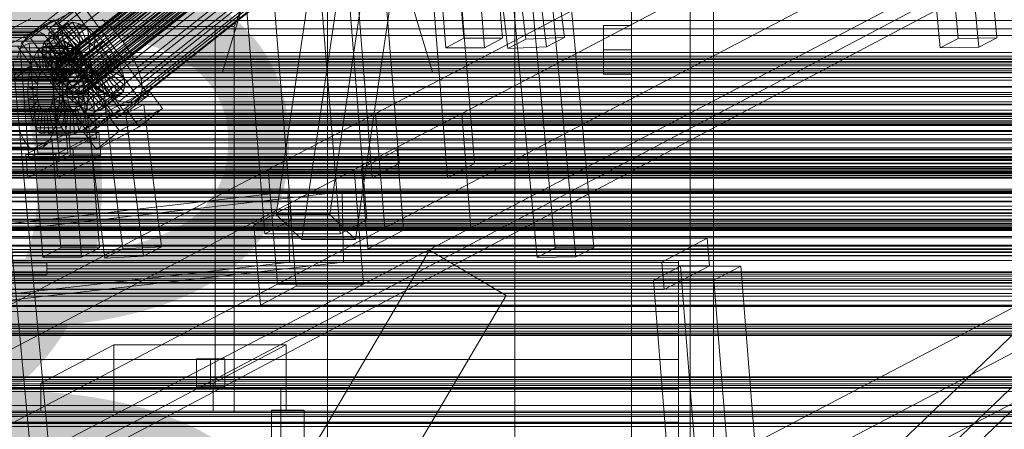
# Model space of a CAD drawing. Header units: millimetres. Extents: x -4738 to 65662, y -68080 to 6847.
# Tile 170 of 256: x -912 to -491, y -33972 to -33797. Entities that reach past the tile are written whole.
import ezdxf

# ---------------------------------------------------------------- set-up
doc = ezdxf.new("R2010")
doc.units = ezdxf.units.MM
for name, color, linetype, lineweight in [('COTAS_O', 1, 'Continuous', 0), ('frontal_briquetadora', 7, 'Continuous', 0), ('frontal_C01', 7, 'Continuous', 0), ('frontal_C03', 7, 'Continuous', 0), ('frontal_C10', 7, 'Continuous', 0), ('frontal_dosificador', 7, 'Continuous', 0), ('frontal_mezcladora', 7, 'Continuous', 0), ('frontal_secador', 7, 'Continuous', 0)]:
    doc.layers.add(name, color=color, linetype=linetype, lineweight=lineweight)
doc.dimstyles.new('R19_100', dxfattribs={"dimtxt": 250, "dimasz": 150, "dimexe": 150, "dimexo": 80, "dimgap": 100, "dimtad": 1, "dimtih": 1, "dimtoh": 1, "dimdsep": 46, "dimcen": 0.09, "dimadec": 0, "dimazin": 0, "dimtfac": 1, "dimtdec": 4, "dimtofl": 0, "dimtmove": 0, "dimatfit": 3, "dimfxl": 1, "dimtolj": 1, "dimtzin": 0, "dimarcsym": 0})

# ---------------------------------------------------------------- blocks, each defined once
blk = doc.blocks.new('DIM_R30_48')
at = {"layer": 'COTAS_O'}
for p, q in [((-1725, -33700), (-1575, -33655)), ((1725, -33700), (1575, -33655)), ((-1725, -34400), (-1725, -33700)), ((-1725, -33700), (1725, -33700)), ((-1725, -33700), (-1575, -33745)), ((1725, -33700), (1575, -33745)), ((1725, -34400), (1725, -33700))]:
    blk.add_line(p, q, dxfattribs=at)
blk.add_text('3450 O', height=250, dxfattribs=at).set_placement((0, -33600))
blk = doc.blocks.new('DIM_R30_51')
at = {"layer": 'COTAS_O'}
for p, q in [((-650, -33700), (50, -33700)), ((50, -33700), (5, -33850)), ((50, -34900), (50, -33700)), ((50, -33700), (95, -33850)), ((50, -34900), (5, -34750)), ((50, -34900), (95, -34750)), ((-650, -34900), (50, -34900))]:
    blk.add_line(p, q, dxfattribs=at)
blk.add_text('1200 O', height=250, rotation=90, dxfattribs=at).set_placement((-50, -34300))
blk = doc.blocks.new('DIM_R30_52')
at = {"layer": 'COTAS_O'}
for p, q in [((-650, -34200), (-500, -34155)), ((650, -34200), (500, -34155)), ((-650, -34900), (-650, -34200)), ((-650, -34200), (650, -34200)), ((-650, -34200), (-500, -34245)), ((650, -34200), (500, -34245)), ((650, -34900), (650, -34200))]:
    blk.add_line(p, q, dxfattribs=at)
blk.add_text('1300 O', height=250, dxfattribs=at).set_placement((0, -34100))
blk = doc.blocks.new('DIM_R30_53')
at = {"layer": 'COTAS_O'}
for p, q in [((-1480, -33670), (-780, -33670)), ((-780, -33670), (-825, -33820)), ((-780, -36000), (-780, -33670)), ((-780, -33670), (-735, -33820)), ((-780, -36000), (-825, -35850)), ((-780, -36000), (-735, -35850)), ((-1480, -36000), (-780, -36000))]:
    blk.add_line(p, q, dxfattribs=at)
blk.add_text('2330 O', height=250, rotation=90, dxfattribs=at).set_placement((-880, -34835))
blk = doc.blocks.new('DIM_R30_55')
at = {"layer": 'COTAS_O'}
for p, q in [((-1400, -33000), (-700, -33000)), ((-700, -33000), (-745, -33150)), ((-700, -36000), (-700, -33000)), ((-700, -33000), (-655, -33150)), ((-700, -36000), (-745, -35850)), ((-700, -36000), (-655, -35850)), ((-1400, -36000), (-700, -36000))]:
    blk.add_line(p, q, dxfattribs=at)
blk.add_text('3000 O', height=250, rotation=90, dxfattribs=at).set_placement((-800, -34500))

msp = doc.modelspace()

# ---------------------------------------------------------------- linework, layer by layer
at = {"layer": 'frontal_briquetadora'}
for p, q in [((-630, -33900), (-1405, -33900)), ((-630, -33900.878), (-1405, -33900.878)), ((-1260, -33901), (-900, -33901)), ((-900, -33901), (-900, -33903.508)), ((-900, -33906.194), (-900, -33901)), ((-900, -33903.508), (-900, -33906.194)), ((-630, -33903.508), (-900, -33903.508)), ((-630, -33900.878), (-630, -33900)), ((-630, -33903.508), (-630, -33900.878)), ((-630, -33907.878), (-630, -33903.508)), ((-630, -33907.878), (-1405, -33907.878)), ((-1260, -33906.194), (-900, -33906.194)), ((-630, -33913.97), (-630, -33907.878)), ((-630, -33913.97), (-1405, -33913.97)), ((-630, -33921.759), (-630, -33913.97)), ((-630, -33921.759), (-1405, -33921.759)), ((-630, -33931.209), (-630, -33921.759)), ((-630, -33931.209), (-1405, -33931.209)), ((-630, -33942.282), (-630, -33931.209)), ((-630, -33942.282), (-1405, -33942.282)), ((-630, -33954.93), (-630, -33942.282)), ((-630, -33954.93), (-1405, -33954.93)), ((-630, -33969.097), (-630, -33954.93)), ((-630, -33969.097), (-1405, -33969.097)), ((-630, -33984.725), (-630, -33969.097))]:
    msp.add_line(p, q, dxfattribs=at)
at = {"layer": 'frontal_C01'}
for p, q in [((980, -33857.304), (-980, -33857.304)), ((980, -33862.304), (-980, -33862.304)), ((-996.358, -34335.638), (-736.358, -33895.638)), ((-736.358, -33895.638), (-703.642, -33914.97)), ((980, -33912.304), (-980, -33912.304)), ((-963.642, -34354.97), (-703.642, -33914.97)), ((980, -33917.304), (-980, -33917.304))]:
    msp.add_line(p, q, dxfattribs=at)
at = {"layer": 'frontal_C03'}
for p, q in [((1250, -33797.363), (-1250, -33797.363)), ((1250, -33814.949), (-1250, -33814.949)), ((1250, -33815.265), (-1250, -33815.265)), ((1250, -33816.059), (-1250, -33816.059)), ((-1250, -33816.823), (1250, -33816.823)), ((1250, -33817.946), (-1250, -33817.946)), ((1250, -33818.71), (-1250, -33818.71)), ((1250, -33819.504), (-1250, -33819.504)), ((1250, -33819.821), (-1250, -33819.821)), ((1250, -33825.584), (-1250, -33825.584)), ((1250, -33825.878), (-1250, -33825.878)), ((1250, -33829.043), (-1250, -33829.043)), ((1250, -33829.881), (-1250, -33829.881)), ((1250, -33835.73), (-1250, -33835.73)), ((1496, -33840.377), (-1496, -33840.377)), ((1496, -33840.495), (-1496, -33840.495)), ((1250, -33836.983), (-1250, -33836.983)), ((1250, -33837.406), (-1250, -33837.406)), ((1250, -33837.723), (-1250, -33837.723)), ((1250, -33838.517), (-1250, -33838.517)), ((-1250, -33839.281), (1250, -33839.281)), ((1250, -33840.404), (-1250, -33840.404)), ((1496, -33841.761), (-1496, -33841.761)), ((1496, -33842.096), (-1496, -33842.096)), ((1496, -33844.435), (-1496, -33844.435)), ((1496, -33844.937), (-1496, -33844.937)), ((1250, -33841.168), (-1250, -33841.168)), ((1250, -33841.962), (-1250, -33841.962)), ((1250, -33842.279), (-1250, -33842.279)), ((-1250, -33844.625), (1250, -33844.625)), ((-1496, -33847.994), (1496, -33847.994)), ((1496, -33848.585), (-1496, -33848.585)), ((1250, -33846.104), (-1250, -33846.104)), ((1496, -33851.894), (-1496, -33851.894)), ((1496, -33852.485), (-1496, -33852.485)), ((1496, -33855.542), (-1496, -33855.542)), ((1496, -33856.043), (-1496, -33856.043)), ((1250, -33854.375), (-1250, -33854.375)), ((1250, -33855.854), (-1250, -33855.854)), ((1250, -33856.542), (-1250, -33856.542)), ((1250, -33856.918), (-1250, -33856.918)), ((1496, -33858.383), (-1496, -33858.383)), ((1496, -33858.718), (-1496, -33858.718)), ((1496, -33859.984), (-1496, -33859.984)), ((1496, -33860.101), (-1496, -33860.101)), ((1250, -33859.864), (-1250, -33859.864)), ((1250, -33860.181), (-1250, -33860.181)), ((1250, -33860.974), (-1250, -33860.974)), ((-1250, -33861.739), (1250, -33861.739)), ((1250, -33862.042), (-1250, -33862.042)), ((1250, -33862.862), (-1250, -33862.862)), ((1250, -33863.495), (-1250, -33863.495)), ((1250, -33863.626), (-1250, -33863.626)), ((1250, -33864.42), (-1250, -33864.42)), ((1250, -33864.736), (-1250, -33864.736)), ((1250, -33864.749), (-1250, -33864.749)), ((1250, -33869.528), (-1250, -33869.528)), ((1250, -33870.598), (-1250, -33870.598)), ((1250, -33871.133), (-1250, -33871.133)), ((1250, -33871.435), (-1250, -33871.435)), ((1496, -33878.238), (-1496, -33878.238)), ((1496, -33878.356), (-1496, -33878.356)), ((1250, -33874.601), (-1250, -33874.601)), ((1250, -33874.895), (-1250, -33874.895)), ((1496, -33879.622), (-1496, -33879.622)), ((1496, -33879.957), (-1496, -33879.957)), ((1496, -33882.297), (-1496, -33882.297)), ((1496, -33882.798), (-1496, -33882.798)), ((-1250, -33880.914), (1250, -33880.914)), ((1250, -33882.322), (-1250, -33882.322)), ((1250, -33882.638), (-1250, -33882.638)), ((1250, -33882.807), (-1250, -33882.807)), ((-1496, -33885.855), (1496, -33885.855)), ((1496, -33886.446), (-1496, -33886.446)), ((1250, -33883.432), (-1250, -33883.432)), ((-1250, -33884.196), (1250, -33884.196)), ((1250, -33885.319), (-1250, -33885.319)), ((1250, -33886.083), (-1250, -33886.083)), ((1250, -33886.877), (-1250, -33886.877)), ((1496, -33889.755), (-1496, -33889.755)), ((1496, -33890.346), (-1496, -33890.346)), ((1250, -33887.194), (-1250, -33887.194)), ((1496, -33893.403), (-1496, -33893.403)), ((1496, -33893.905), (-1496, -33893.905)), ((1250, -33893.394), (-1250, -33893.394)), ((1250, -33895.287), (-1250, -33895.287)), ((1496, -33896.244), (-1496, -33896.244)), ((1496, -33896.579), (-1496, -33896.579)), ((1496, -33897.845), (-1496, -33897.845)), ((1496, -33897.963), (-1496, -33897.963)), ((1250, -33904.779), (-1250, -33904.779)), ((1250, -33905.068), (-1250, -33905.068)), ((1250, -33905.096), (-1250, -33905.096)), ((1250, -33905.89), (-1250, -33905.89)), ((-1250, -33906.654), (1250, -33906.654)), ((1250, -33906.673), (-1250, -33906.673)), ((1250, -33907.777), (-1250, -33907.777)), ((1250, -33908.541), (-1250, -33908.541)), ((1250, -33909.335), (-1250, -33909.335)), ((1250, -33909.652), (-1250, -33909.652)), ((1250, -33914.159), (-1250, -33914.159)), ((1250, -33915.232), (-1250, -33915.232)), ((1250, -33919.283), (-1250, -33919.283)), ((1250, -33919.66), (-1250, -33919.66)), ((1250, -33927.237), (-1250, -33927.237)), ((1250, -33927.553), (-1250, -33927.553)), ((1250, -33928.347), (-1250, -33928.347)), ((-1250, -33929.112), (1250, -33929.112)), ((1250, -33930.234), (-1250, -33930.234)), ((1250, -33930.999), (-1250, -33930.999)), ((1250, -33931.793), (-1250, -33931.793)), ((1250, -33932.109), (-1250, -33932.109)), ((1250, -33949.694), (-1250, -33949.694)), ((1250, -33950.011), (-1250, -33950.011)), ((1250, -33950.805), (-1250, -33950.805)), ((-1250, -33951.569), (1250, -33951.569)), ((1250, -33952.692), (-1250, -33952.692)), ((1250, -33953.456), (-1250, -33953.456)), ((1250, -33954.25), (-1250, -33954.25)), ((1250, -33954.567), (-1250, -33954.567))]:
    msp.add_line(p, q, dxfattribs=at)
at = {"layer": 'frontal_C10'}
for p, q in [((-528.937, -33606.616), (-510.424, -33805.117)), ((-493.877, -33804.867), (-512.39, -33606.367)), ((-518.08, -33809.127), (-536.593, -33610.626)), ((-501.533, -33808.877), (-520.046, -33610.376)), ((-710.094, -33667.856), (-895.257, -33814.566)), ((-709.023, -33667.635), (-894.186, -33814.345)), ((-707.662, -33667.921), (-892.824, -33814.631)), ((-711.098, -33669.725), (-896.261, -33816.436)), ((-710.962, -33671.247), (-896.125, -33817.957)), ((-710.802, -33668.569), (-895.964, -33815.279)), ((-706.103, -33668.695), (-891.265, -33815.405)), ((-704.452, -33669.904), (-889.615, -33816.614)), ((-702.823, -33671.465), (-887.986, -33818.176)), ((-770.96, -33670.154), (-802.015, -33880.354)), ((-779.002, -33880.354), (-747.948, -33670.154)), ((-710.404, -33673.029), (-895.567, -33819.739)), ((-735.03, -33674.384), (-894.653, -33800.859)), ((-709.462, -33674.951), (-894.624, -33821.661)), ((-886.489, -33819.983), (-701.326, -33673.273)), ((-700.064, -33675.203), (-885.226, -33821.914)), ((-712.059, -33675.002), (-871.682, -33801.476)), ((-764.338, -33672.452), (-749.454, -33858.594)), ((-717.237, -33858.594), (-732.121, -33672.452)), ((-708.199, -33676.881), (-893.362, -33823.592)), ((-733.455, -33679.415), (-893.078, -33805.889)), ((-706.702, -33678.689), (-891.865, -33825.4)), ((-705.073, -33680.251), (-890.235, -33826.961)), ((-699.121, -33677.125), (-884.283, -33823.836)), ((-698.563, -33678.908), (-883.725, -33825.618)), ((-698.427, -33680.429), (-883.59, -33827.14)), ((-867.457, -33806.578), (-707.834, -33680.103)), ((-791.05, -33890.964), (-759.996, -33680.764)), ((-760.939, -33864.609), (-775.823, -33678.466)), ((-768.037, -33890.964), (-736.983, -33680.764)), ((-728.721, -33864.609), (-743.605, -33678.466)), ((-730.795, -33684.839), (-890.417, -33811.313)), ((-703.423, -33681.459), (-888.585, -33828.17)), ((-701.864, -33682.233), (-887.026, -33828.944)), ((-700.502, -33682.52), (-885.665, -33829.23)), ((-699.431, -33682.299), (-884.594, -33829.009)), ((-698.724, -33681.586), (-883.886, -33828.296)), ((-704.27, -33685.551), (-863.893, -33812.026)), ((-727.231, -33690.287), (-886.854, -33816.762)), ((-701.61, -33690.976), (-861.233, -33817.45)), ((-723.006, -33695.389), (-882.629, -33821.863)), ((-700.035, -33696.006), (-859.658, -33822.48)), ((-810.276, -33696.509), (-795.392, -33882.652)), ((-763.175, -33882.652), (-778.059, -33696.509)), ((-701.259, -33696.149), (-682.746, -33894.65)), ((-666.198, -33894.4), (-684.712, -33695.899)), ((-718.408, -33699.795), (-878.031, -33826.27)), ((-699.653, -33700.299), (-859.276, -33826.774)), ((-690.402, -33898.66), (-708.915, -33700.159)), ((-673.855, -33898.41), (-692.368, -33699.909)), ((-713.751, -33703.207), (-873.374, -33829.682)), ((-709.351, -33705.392), (-868.974, -33831.866)), ((-702.486, -33705.576), (-862.109, -33832.051)), ((-700.489, -33703.564), (-860.111, -33830.038)), ((-806.877, -33888.666), (-821.761, -33702.523)), ((-774.659, -33888.666), (-789.543, -33702.523)), ((-705.509, -33706.2), (-865.132, -33832.674)), ((-734.05, -33712.988), (-906.372, -33802.521)), ((-554.65, -33729.854), (-759.456, -33837.109)), ((-722.636, -33837.109), (-517.83, -33729.854)), ((-821.24, -33735.068), (-906.372, -33802.521)), ((-678.727, -33804.629), (-686.232, -33743.801)), ((-4449.639, -35862.156), (-440.917, -33746.29)), ((-702.718, -33744.615), (-695.213, -33805.442)), ((-686.383, -33808.639), (-693.888, -33747.811)), ((-440.523, -33751.187), (-4449.244, -35867.053)), ((-702.869, -33809.453), (-710.374, -33748.625)), ((-725.51, -33758.401), (-721.781, -33805.035)), ((-705.213, -33805.035), (-708.941, -33758.401)), ((-729.438, -33809.044), (-733.167, -33762.411)), ((-712.869, -33809.044), (-716.598, -33762.411)), ((-755.539, -33886.094), (-550.733, -33778.839)), ((-718.72, -33886.094), (-513.913, -33778.839)), ((-898.641, -33800.565), (-888.708, -33792.696)), ((-884.89, -33790.691), (-894.822, -33798.56)), ((-888.708, -33792.696), (-860.274, -33831.211)), ((-856.456, -33829.206), (-884.89, -33790.691)), ((-1136.601, -33916.019), (-906.839, -33796.641)), ((-897.108, -33797.106), (-907.041, -33804.976)), ((-900.927, -33799.111), (-897.108, -33797.106)), ((-891.248, -33798.673), (-899.762, -33805.418)), ((-894.822, -33798.56), (-898.641, -33800.565)), ((-888.987, -33798.206), (-897.5, -33804.951)), ((-868.674, -33835.621), (-897.108, -33797.106)), ((-895.035, -33796.565), (-894.653, -33800.859)), ((-894.822, -33798.56), (-866.388, -33837.075)), ((-892.742, -33800.178), (-891.248, -33798.673)), ((-891.248, -33798.673), (-888.987, -33798.206)), ((-885.325, -33806.697), (-891.248, -33798.673)), ((-884.253, -33806.476), (-888.987, -33798.206)), ((-888.987, -33798.206), (-886.113, -33798.811)), ((-871.682, -33801.476), (-876.28, -33797.069)), ((-445.338, -33800.968), (-1227.761, -33800.968)), ((-906.372, -33802.521), (-1145.702, -33802.521)), ((-903.788, -33802.051), (-1143.117, -33802.051)), ((-906.372, -33802.521), (-1136.135, -33921.899)), ((-906.372, -33802.521), (-1026.037, -33802.521)), ((-910.859, -33806.98), (-900.927, -33799.111)), ((-908.821, -33804.687), (-906.372, -33802.521)), ((-906.372, -33802.521), (-903.788, -33802.051)), ((-903.788, -33802.051), (-901.244, -33803.309)), ((-893.368, -33802.62), (-901.881, -33809.365)), ((-892.742, -33800.178), (-901.256, -33806.923)), ((-900.927, -33799.111), (-872.492, -33837.626)), ((-895.384, -33800.663), (-899.212, -33802.667)), ((-899.212, -33802.667), (-886.325, -33802.667)), ((-895.452, -33849.693), (-899.212, -33802.667)), ((-870.206, -33839.08), (-898.641, -33800.565)), ((-882.497, -33800.663), (-895.384, -33800.663)), ((-895.384, -33800.663), (-891.623, -33847.688)), ((-894.653, -33800.859), (-893.078, -33805.889)), ((-886.113, -33798.811), (-894.626, -33805.556)), ((-893.368, -33802.62), (-892.742, -33800.178)), ((-886.328, -33808.566), (-893.368, -33802.62)), ((-893.082, -33805.831), (-893.368, -33802.62)), ((-886.032, -33807.41), (-892.742, -33800.178)), ((-882.822, -33800.444), (-891.335, -33807.19)), ((-886.325, -33802.667), (-882.497, -33800.663)), ((-886.325, -33802.667), (-882.565, -33849.693)), ((-882.892, -33806.762), (-886.113, -33798.811)), ((-886.113, -33798.811), (-882.822, -33800.444)), ((-881.333, -33807.536), (-882.822, -33800.444)), ((-882.822, -33800.444), (-879.338, -33802.997)), ((-878.736, -33847.688), (-882.497, -33800.663)), ((-867.457, -33806.578), (-871.682, -33801.476)), ((-908.821, -33804.687), (-1148.15, -33804.687)), ((-901.244, -33803.309), (-1140.573, -33803.309)), ((-898.914, -33806.209), (-1138.243, -33806.209)), ((-907.634, -33807.078), (-911.462, -33809.083)), ((-910.967, -33808.401), (-908.821, -33804.687)), ((-907.041, -33804.976), (-910.859, -33806.98)), ((-882.424, -33845.495), (-910.859, -33806.98)), ((-894.747, -33807.078), (-907.634, -33807.078)), ((-907.634, -33807.078), (-903.874, -33854.103)), ((-907.041, -33804.976), (-878.606, -33843.491)), ((-901.256, -33806.923), (-901.881, -33809.365)), ((-893.082, -33805.831), (-901.595, -33812.577)), ((-899.762, -33805.418), (-901.256, -33806.923)), ((-901.256, -33806.923), (-894.546, -33814.155)), ((-901.244, -33803.309), (-898.914, -33806.209)), ((-897.5, -33804.951), (-899.762, -33805.418)), ((-899.762, -33805.418), (-893.838, -33813.442)), ((-898.914, -33806.209), (-896.957, -33810.554)), ((-898.575, -33809.083), (-894.747, -33807.078)), ((-894.626, -33805.556), (-897.5, -33804.951)), ((-897.5, -33804.951), (-892.767, -33813.221)), ((-890.987, -33854.103), (-894.747, -33807.078)), ((-891.335, -33807.19), (-894.626, -33805.556)), ((-894.626, -33805.556), (-891.405, -33813.507)), ((-893.838, -33813.442), (-885.325, -33806.697)), ((-886.193, -33810.088), (-893.082, -33805.831)), ((-891.903, -33809.594), (-893.082, -33805.831)), ((-893.078, -33805.889), (-890.417, -33811.313)), ((-892.767, -33813.221), (-884.253, -33806.476)), ((-891.405, -33813.507), (-882.892, -33806.762)), ((-879.338, -33802.997), (-887.851, -33809.742)), ((-885.325, -33806.697), (-886.032, -33807.41)), ((-884.253, -33806.476), (-885.325, -33806.697)), ((-875.899, -33806.293), (-884.412, -33813.038)), ((-882.892, -33806.762), (-884.253, -33806.476)), ((-881.333, -33807.536), (-882.892, -33806.762)), ((-879.683, -33808.745), (-879.338, -33802.997)), ((-879.338, -33802.997), (-875.899, -33806.293)), ((-878.054, -33810.306), (-875.899, -33806.293)), ((-875.899, -33806.293), (-872.739, -33810.109)), ((-863.893, -33812.026), (-867.457, -33806.578)), ((-729.438, -33809.044), (-721.781, -33805.035)), ((-721.781, -33805.035), (-705.213, -33805.035)), ((-705.213, -33805.035), (-712.869, -33809.044)), ((-702.869, -33809.453), (-695.213, -33805.442)), ((-695.213, -33805.442), (-678.727, -33804.629)), ((-678.727, -33804.629), (-686.383, -33808.639)), ((-518.08, -33809.127), (-510.424, -33805.117)), ((-510.424, -33805.117), (-493.877, -33804.867)), ((-493.877, -33804.867), (-501.533, -33808.877)), ((-1247.208, -33811.152), (-464.785, -33811.152)), ((-910.967, -33808.401), (-1150.297, -33808.401)), ((-896.957, -33810.554), (-1136.286, -33810.554)), ((-912.665, -33813.411), (-910.967, -33808.401)), ((-906.522, -33816.684), (-912.446, -33808.66)), ((-911.462, -33809.083), (-898.575, -33809.083)), ((-907.702, -33856.108), (-911.462, -33809.083)), ((-904.021, -33810.412), (-905.626, -33813.19)), ((-902.189, -33808.791), (-904.021, -33810.412)), ((-904.021, -33810.412), (-902.273, -33819.356)), ((-892.975, -33810.412), (-904.021, -33810.412)), ((-900.256, -33808.44), (-902.189, -33808.791)), ((-902.189, -33808.791), (-901.406, -33818.588)), ((-891.143, -33808.791), (-902.189, -33808.791)), ((-901.881, -33809.365), (-894.842, -33815.311)), ((-901.881, -33809.365), (-901.595, -33812.577)), ((-900.256, -33808.44), (-900.49, -33818.422)), ((-891.903, -33809.594), (-900.417, -33816.339)), ((-898.353, -33809.381), (-900.256, -33808.44)), ((-889.21, -33808.44), (-900.256, -33808.44)), ((-898.353, -33809.381), (-899.588, -33818.868)), ((-898.575, -33809.083), (-894.815, -33856.108)), ((-896.61, -33811.55), (-898.353, -33809.381)), ((-887.307, -33809.381), (-898.353, -33809.381)), ((-896.957, -33810.554), (-895.505, -33816.047)), ((-894.842, -33815.311), (-886.328, -33808.566)), ((-894.706, -33816.833), (-886.193, -33810.088)), ((-894.58, -33813.19), (-892.975, -33810.412)), ((-894.546, -33814.155), (-886.032, -33807.41)), ((-892.975, -33810.412), (-891.143, -33808.791)), ((-891.227, -33819.356), (-892.975, -33810.412)), ((-885.635, -33811.87), (-891.903, -33809.594)), ((-889.914, -33813.652), (-891.903, -33809.594)), ((-887.851, -33809.742), (-891.335, -33807.19)), ((-891.335, -33807.19), (-889.846, -33814.281)), ((-891.143, -33808.791), (-889.21, -33808.44)), ((-890.36, -33818.588), (-891.143, -33808.791)), ((-890.417, -33811.313), (-886.854, -33816.762)), ((-889.846, -33814.281), (-881.333, -33807.536)), ((-889.444, -33818.422), (-889.21, -33808.44)), ((-889.21, -33808.44), (-887.307, -33809.381)), ((-888.542, -33818.868), (-887.307, -33809.381)), ((-888.196, -33815.49), (-879.683, -33808.745)), ((-887.851, -33809.742), (-888.196, -33815.49)), ((-884.412, -33813.038), (-887.851, -33809.742)), ((-887.307, -33809.381), (-885.564, -33811.55)), ((-886.567, -33817.052), (-878.054, -33810.306)), ((-886.032, -33807.41), (-886.328, -33808.566)), ((-886.328, -33808.566), (-886.193, -33810.088)), ((-886.193, -33810.088), (-885.635, -33811.87)), ((-879.683, -33808.745), (-881.333, -33807.536)), ((-881.252, -33816.854), (-872.739, -33810.109)), ((-878.054, -33810.306), (-879.683, -33808.745)), ((-876.557, -33812.114), (-878.054, -33810.306)), ((-872.739, -33810.109), (-876.557, -33812.114)), ((-872.739, -33810.109), (-870.073, -33814.185)), ((-712.869, -33809.044), (-729.438, -33809.044)), ((-686.383, -33808.639), (-702.869, -33809.453)), ((-501.533, -33808.877), (-518.08, -33809.127)), ((-1226.821, -33812.724), (-444.398, -33812.724)), ((-895.961, -34013.778), (-914.474, -33815.277)), ((-905.626, -33813.19), (-906.896, -33816.937)), ((-905.626, -33813.19), (-903.034, -33820.672)), ((-894.58, -33813.19), (-905.626, -33813.19)), ((-901.595, -33812.577), (-894.706, -33816.833)), ((-901.595, -33812.577), (-900.417, -33816.339)), ((-896.61, -33811.55), (-898.763, -33819.895)), ((-889.914, -33813.652), (-898.427, -33820.397)), ((-895.146, -33814.8), (-898.069, -33821.435)), ((-895.146, -33814.8), (-896.61, -33811.55)), ((-885.564, -33811.55), (-896.61, -33811.55)), ((-895.964, -33815.279), (-896.261, -33816.436)), ((-895.257, -33814.566), (-895.964, -33815.279)), ((-895.85, -33816.937), (-894.58, -33813.19)), ((-894.186, -33814.345), (-895.257, -33814.566)), ((-894.06, -33818.909), (-895.146, -33814.8)), ((-884.1, -33814.8), (-895.146, -33814.8)), ((-894.842, -33815.311), (-894.546, -33814.155)), ((-894.706, -33816.833), (-894.842, -33815.311)), ((-891.988, -33820.672), (-894.58, -33813.19)), ((-894.546, -33814.155), (-893.838, -33813.442)), ((-892.824, -33814.631), (-894.186, -33814.345)), ((-894.148, -33818.615), (-885.635, -33811.87)), ((-893.838, -33813.442), (-892.767, -33813.221)), ((-893.205, -33820.537), (-884.692, -33813.792)), ((-891.265, -33815.405), (-892.824, -33814.631)), ((-892.767, -33813.221), (-891.405, -33813.507)), ((-891.405, -33813.507), (-889.846, -33814.281)), ((-889.615, -33816.614), (-891.265, -33815.405)), ((-884.692, -33813.792), (-889.914, -33813.652)), ((-887.248, -33817.727), (-889.914, -33813.652)), ((-889.846, -33814.281), (-888.196, -33815.49)), ((-888.196, -33815.49), (-886.567, -33817.052)), ((-887.717, -33819.895), (-885.564, -33811.55)), ((-887.023, -33821.435), (-884.1, -33814.8)), ((-884.412, -33813.038), (-886.567, -33817.052)), ((-885.635, -33811.87), (-884.692, -33813.792)), ((-885.564, -33811.55), (-884.1, -33814.8)), ((-876.557, -33812.114), (-885.07, -33818.859)), ((-884.692, -33813.792), (-883.429, -33815.722)), ((-881.252, -33816.854), (-884.412, -33813.038)), ((-884.1, -33814.8), (-883.014, -33818.909)), ((-883.807, -33820.79), (-875.294, -33814.044)), ((-870.073, -33814.185), (-878.586, -33820.93)), ((-875.294, -33814.044), (-876.557, -33812.114)), ((-874.351, -33815.966), (-875.294, -33814.044)), ((-875.294, -33814.044), (-870.073, -33814.185)), ((-870.073, -33814.185), (-868.083, -33818.242)), ((-861.233, -33817.45), (-863.893, -33812.026)), ((-889.386, -33819.356), (-1161.853, -33819.356)), ((-888.519, -33818.588), (-1160.986, -33818.588)), ((-887.603, -33818.422), (-1160.07, -33818.422)), ((-886.701, -33818.868), (-1159.169, -33818.868)), ((-895.505, -33816.047), (-1134.835, -33816.047)), ((-906.522, -33816.684), (-924.85, -33826.307)), ((-903.617, -34017.787), (-922.13, -33819.287)), ((-916.454, -33824.554), (-906.522, -33816.684)), ((-906.896, -33816.937), (-907.744, -33821.397)), ((-906.896, -33816.937), (-903.635, -33822.447)), ((-895.85, -33816.937), (-906.896, -33816.937)), ((-903.034, -33820.672), (-902.273, -33819.356)), ((-902.273, -33819.356), (-901.406, -33818.588)), ((-902.273, -33819.356), (-891.227, -33819.356)), ((-901.406, -33818.588), (-900.49, -33818.422)), ((-901.406, -33818.588), (-890.36, -33818.588)), ((-900.49, -33818.422), (-899.588, -33818.868)), ((-900.49, -33818.422), (-889.444, -33818.422)), ((-900.417, -33816.339), (-894.148, -33818.615)), ((-900.417, -33816.339), (-898.427, -33820.397)), ((-899.588, -33818.868), (-898.763, -33819.895)), ((-899.588, -33818.868), (-888.542, -33818.868)), ((-894.06, -33818.909), (-897.555, -33823.381)), ((-896.698, -33821.397), (-895.85, -33816.937)), ((-896.261, -33816.436), (-896.125, -33817.957)), ((-896.125, -33817.957), (-895.567, -33819.739)), ((-892.589, -33822.447), (-895.85, -33816.937)), ((-887.248, -33817.727), (-895.761, -33824.472)), ((-895.567, -33819.739), (-894.624, -33821.661)), ((-895.505, -33816.047), (-894.659, -33822.314)), ((-894.148, -33818.615), (-894.706, -33816.833)), ((-893.205, -33820.537), (-894.148, -33818.615)), ((-893.427, -33823.597), (-894.06, -33818.909)), ((-883.014, -33818.909), (-894.06, -33818.909)), ((-891.227, -33819.356), (-891.988, -33820.672)), ((-891.943, -33822.468), (-883.429, -33815.722)), ((-890.36, -33818.588), (-891.227, -33819.356)), ((-890.446, -33824.275), (-881.933, -33817.53)), ((-889.444, -33818.422), (-890.36, -33818.588)), ((-890.147, -33820.672), (-889.386, -33819.356)), ((-887.986, -33818.176), (-889.615, -33816.614)), ((-888.542, -33818.868), (-889.444, -33818.422)), ((-889.386, -33819.356), (-888.519, -33818.588)), ((-888.817, -33825.837), (-880.303, -33819.091)), ((-887.717, -33819.895), (-888.542, -33818.868)), ((-888.519, -33818.588), (-887.603, -33818.422)), ((-886.489, -33819.983), (-887.986, -33818.176)), ((-887.603, -33818.422), (-886.701, -33818.868)), ((-883.429, -33815.722), (-887.248, -33817.727)), ((-884.087, -33821.543), (-887.248, -33817.727)), ((-886.854, -33816.762), (-882.629, -33821.863)), ((-886.701, -33818.868), (-885.876, -33819.895)), ((-886.567, -33817.052), (-885.07, -33818.859)), ((-886.509, -33823.381), (-883.014, -33818.909)), ((-885.07, -33818.859), (-881.252, -33816.854)), ((-885.07, -33818.859), (-883.807, -33820.79)), ((-881.933, -33817.53), (-884.087, -33821.543)), ((-883.429, -33815.722), (-881.933, -33817.53)), ((-883.014, -33818.909), (-882.381, -33823.597)), ((-882.865, -33822.712), (-874.351, -33815.966)), ((-882.307, -33824.494), (-873.793, -33817.749)), ((-882.171, -33826.015), (-873.658, -33819.27)), ((-881.933, -33817.53), (-880.303, -33819.091)), ((-878.586, -33820.93), (-881.252, -33816.854)), ((-880.303, -33819.091), (-880.648, -33824.84)), ((-880.303, -33819.091), (-878.653, -33820.3)), ((-868.083, -33818.242), (-876.596, -33824.987)), ((-873.793, -33817.749), (-874.351, -33815.966)), ((-874.351, -33815.966), (-868.083, -33818.242)), ((-873.954, -33820.427), (-873.658, -33819.27)), ((-873.658, -33819.27), (-873.793, -33817.749)), ((-873.793, -33817.749), (-866.905, -33822.005)), ((-873.658, -33819.27), (-866.618, -33825.217)), ((-868.083, -33818.242), (-866.905, -33822.005)), ((-859.658, -33822.48), (-861.233, -33817.45)), ((-463.845, -33822.908), (-1246.268, -33822.908)), ((-890.748, -33822.447), (-1163.215, -33822.447)), ((-890.147, -33820.672), (-1162.614, -33820.672)), ((-885.876, -33819.895), (-1158.343, -33819.895)), ((-885.182, -33821.435), (-1157.649, -33821.435)), ((-884.668, -33823.381), (-1157.135, -33823.381)), ((-1133.988, -33822.314), (-894.659, -33822.314)), ((-907.744, -33821.397), (-908.111, -33826.267)), ((-907.744, -33821.397), (-904.037, -33824.56)), ((-896.698, -33821.397), (-907.744, -33821.397)), ((-904.037, -33824.56), (-903.635, -33822.447)), ((-903.635, -33822.447), (-903.034, -33820.672)), ((-903.635, -33822.447), (-892.589, -33822.447)), ((-903.034, -33820.672), (-891.988, -33820.672)), ((-898.763, -33819.895), (-898.069, -33821.435)), ((-898.763, -33819.895), (-887.717, -33819.895)), ((-898.427, -33820.397), (-893.205, -33820.537)), ((-898.427, -33820.397), (-895.761, -33824.472)), ((-898.069, -33821.435), (-897.555, -33823.381)), ((-898.069, -33821.435), (-887.023, -33821.435)), ((-897.555, -33823.381), (-897.255, -33825.601)), ((-897.555, -33823.381), (-886.509, -33823.381)), ((-897.255, -33825.601), (-893.427, -33823.597)), ((-897.065, -33826.267), (-896.698, -33821.397)), ((-892.991, -33824.56), (-896.698, -33821.397)), ((-895.761, -33824.472), (-891.943, -33822.468)), ((-894.659, -33822.314), (-894.475, -33828.928)), ((-894.624, -33821.661), (-893.362, -33823.592)), ((-893.427, -33823.597), (-882.381, -33823.597)), ((-893.29, -33828.544), (-893.427, -33823.597)), ((-893.362, -33823.592), (-891.865, -33825.4)), ((-891.943, -33822.468), (-893.205, -33820.537)), ((-892.589, -33822.447), (-892.991, -33824.56)), ((-884.087, -33821.543), (-892.601, -33828.289)), ((-891.988, -33820.672), (-892.589, -33822.447)), ((-890.446, -33824.275), (-891.943, -33822.468)), ((-891.15, -33824.56), (-890.748, -33822.447)), ((-890.748, -33822.447), (-890.147, -33820.672)), ((-887.023, -33821.435), (-887.717, -33819.895)), ((-887.166, -33827.046), (-878.653, -33820.3)), ((-886.509, -33823.381), (-887.023, -33821.435)), ((-886.209, -33825.601), (-886.509, -33823.381)), ((-885.226, -33821.914), (-886.489, -33819.983)), ((-882.381, -33823.597), (-886.209, -33825.601)), ((-885.876, -33819.895), (-885.182, -33821.435)), ((-885.607, -33827.82), (-877.094, -33821.074)), ((-884.283, -33823.836), (-885.226, -33821.914)), ((-885.182, -33821.435), (-884.668, -33823.381)), ((-884.668, -33823.381), (-884.368, -33825.601)), ((-883.725, -33825.618), (-884.283, -33823.836)), ((-884.246, -33828.106), (-875.733, -33821.361)), ((-880.648, -33824.84), (-884.087, -33821.543)), ((-878.586, -33820.93), (-883.807, -33820.79)), ((-883.807, -33820.79), (-882.865, -33822.712)), ((-883.175, -33827.885), (-874.662, -33821.14)), ((-876.596, -33824.987), (-882.865, -33822.712)), ((-882.865, -33822.712), (-882.307, -33824.494)), ((-882.629, -33821.863), (-878.031, -33826.27)), ((-882.467, -33827.172), (-873.954, -33820.427)), ((-882.381, -33823.597), (-882.244, -33828.544)), ((-878.653, -33820.3), (-877.164, -33827.392)), ((-878.653, -33820.3), (-877.094, -33821.074)), ((-876.596, -33824.987), (-878.586, -33820.93)), ((-877.094, -33821.074), (-873.873, -33829.026)), ((-877.094, -33821.074), (-875.733, -33821.361)), ((-875.733, -33821.361), (-874.662, -33821.14)), ((-875.733, -33821.361), (-870.999, -33829.63)), ((-866.905, -33822.005), (-875.418, -33828.75)), ((-874.662, -33821.14), (-873.954, -33820.427)), ((-874.662, -33821.14), (-868.738, -33829.164)), ((-873.954, -33820.427), (-867.244, -33827.658)), ((-866.905, -33822.005), (-866.618, -33825.217)), ((-859.276, -33826.774), (-859.658, -33822.48)), ((-891.324, -33826.866), (-1163.791, -33826.866)), ((-891.15, -33824.56), (-1163.617, -33824.56)), ((-1156.835, -33825.601), (-884.368, -33825.601)), ((-884.303, -33827.945), (-1156.77, -33827.945)), ((-908.111, -33826.267), (-904.211, -33826.866)), ((-897.065, -33826.267), (-908.111, -33826.267)), ((-908.111, -33826.267), (-907.974, -33831.215)), ((-904.211, -33826.866), (-904.037, -33824.56)), ((-904.211, -33826.866), (-893.165, -33826.866)), ((-904.146, -33829.21), (-904.211, -33826.866)), ((-904.037, -33824.56), (-892.991, -33824.56)), ((-897.19, -33827.945), (-897.364, -33830.252)), ((-886.209, -33825.601), (-897.255, -33825.601)), ((-897.255, -33825.601), (-897.19, -33827.945)), ((-893.29, -33828.544), (-897.19, -33827.945)), ((-897.19, -33827.945), (-886.144, -33827.945)), ((-893.165, -33826.866), (-897.065, -33826.267)), ((-896.928, -33831.215), (-897.065, -33826.267)), ((-895.761, -33824.472), (-892.601, -33828.289)), ((-892.991, -33824.56), (-893.165, -33826.866)), ((-893.165, -33826.866), (-893.1, -33829.21)), ((-892.601, -33828.289), (-890.446, -33824.275)), ((-891.865, -33825.4), (-890.235, -33826.961)), ((-891.324, -33826.866), (-891.15, -33824.56)), ((-891.259, -33829.21), (-891.324, -33826.866)), ((-888.817, -33825.837), (-890.446, -33824.275)), ((-890.235, -33826.961), (-888.585, -33828.17)), ((-880.648, -33824.84), (-889.161, -33831.585)), ((-889.161, -33831.585), (-888.817, -33825.837)), ((-887.166, -33827.046), (-888.817, -33825.837)), ((-888.585, -33828.17), (-887.026, -33828.944)), ((-885.677, -33834.137), (-887.166, -33827.046)), ((-885.607, -33827.82), (-887.166, -33827.046)), ((-886.318, -33830.252), (-886.144, -33827.945)), ((-886.144, -33827.945), (-886.209, -33825.601)), ((-886.144, -33827.945), (-882.244, -33828.544)), ((-877.164, -33827.392), (-885.677, -33834.137)), ((-882.386, -33835.771), (-885.607, -33827.82)), ((-884.246, -33828.106), (-885.607, -33827.82)), ((-884.303, -33827.945), (-884.477, -33830.252)), ((-884.368, -33825.601), (-884.303, -33827.945)), ((-883.175, -33827.885), (-884.246, -33828.106)), ((-879.512, -33836.375), (-884.246, -33828.106)), ((-883.886, -33828.296), (-883.59, -33827.14)), ((-883.59, -33827.14), (-883.725, -33825.618)), ((-882.467, -33827.172), (-883.175, -33827.885)), ((-877.251, -33835.909), (-883.175, -33827.885)), ((-882.171, -33826.015), (-882.467, -33827.172)), ((-875.757, -33834.404), (-882.467, -33827.172)), ((-875.418, -33828.75), (-882.307, -33824.494)), ((-882.307, -33824.494), (-882.171, -33826.015)), ((-875.132, -33831.962), (-882.171, -33826.015)), ((-877.164, -33827.392), (-880.648, -33824.84)), ((-878.031, -33826.27), (-873.374, -33829.682)), ((-873.873, -33829.026), (-877.164, -33827.392)), ((-875.418, -33828.75), (-876.596, -33824.987)), ((-867.244, -33827.658), (-875.757, -33834.404)), ((-866.618, -33825.217), (-875.132, -33831.962)), ((-874.823, -33836.623), (-856.495, -33827)), ((-867.244, -33827.658), (-868.738, -33829.164)), ((-866.618, -33825.217), (-867.244, -33827.658)), ((-856.495, -33827), (-866.427, -33834.869)), ((-860.111, -33830.038), (-859.276, -33826.774)), ((-850.571, -33835.024), (-856.495, -33827)), ((-891.259, -33829.21), (-1163.726, -33829.21)), ((-890.959, -33831.431), (-1163.426, -33831.431)), ((-884.879, -33832.365), (-1157.346, -33832.365)), ((-884.477, -33830.252), (-1156.944, -33830.252)), ((-894.475, -33828.928), (-1133.805, -33828.928)), ((-907.974, -33831.215), (-904.146, -33829.21)), ((-896.928, -33831.215), (-907.974, -33831.215)), ((-907.974, -33831.215), (-907.341, -33835.903)), ((-907.341, -33835.903), (-903.846, -33831.431)), ((-904.146, -33829.21), (-893.1, -33829.21)), ((-903.846, -33831.431), (-904.146, -33829.21)), ((-903.846, -33831.431), (-892.8, -33831.431)), ((-903.332, -33833.377), (-903.846, -33831.431)), ((-897.766, -33832.365), (-898.367, -33834.14)), ((-897.364, -33830.252), (-897.766, -33832.365)), ((-894.505, -33837.875), (-897.766, -33832.365)), ((-897.766, -33832.365), (-886.72, -33832.365)), ((-893.657, -33833.414), (-897.364, -33830.252)), ((-897.364, -33830.252), (-886.318, -33830.252)), ((-893.1, -33829.21), (-896.928, -33831.215)), ((-896.295, -33835.903), (-896.928, -33831.215)), ((-892.8, -33831.431), (-896.295, -33835.903)), ((-894.475, -33828.928), (-894.967, -33835.438)), ((-893.657, -33833.414), (-893.29, -33828.544)), ((-882.244, -33828.544), (-893.29, -33828.544)), ((-893.1, -33829.21), (-892.8, -33831.431)), ((-892.8, -33831.431), (-892.286, -33833.377)), ((-892.601, -33828.289), (-889.161, -33831.585)), ((-890.959, -33831.431), (-891.259, -33829.21)), ((-890.445, -33833.377), (-890.959, -33831.431)), ((-889.161, -33831.585), (-885.677, -33834.137)), ((-887.321, -33834.14), (-886.72, -33832.365)), ((-887.026, -33828.944), (-885.665, -33829.23)), ((-886.72, -33832.365), (-886.318, -33830.252)), ((-886.72, -33832.365), (-883.459, -33837.875)), ((-886.318, -33830.252), (-882.611, -33833.414)), ((-885.665, -33829.23), (-884.594, -33829.009)), ((-884.879, -33832.365), (-885.48, -33834.14)), ((-884.477, -33830.252), (-884.879, -33832.365)), ((-884.594, -33829.009), (-883.886, -33828.296)), ((-882.244, -33828.544), (-882.611, -33833.414)), ((-873.873, -33829.026), (-882.386, -33835.771)), ((-870.999, -33829.63), (-879.512, -33836.375)), ((-868.738, -33829.164), (-877.251, -33835.909)), ((-875.757, -33834.404), (-875.132, -33831.962)), ((-875.132, -33831.962), (-875.418, -33828.75)), ((-870.999, -33829.63), (-873.873, -33829.026)), ((-873.374, -33829.682), (-868.974, -33831.866)), ((-868.738, -33829.164), (-870.999, -33829.63)), ((-860.274, -33831.211), (-870.206, -33839.08)), ((-868.974, -33831.866), (-865.132, -33832.674)), ((-866.388, -33837.075), (-856.456, -33829.206)), ((-865.132, -33832.674), (-862.109, -33832.051)), ((-862.109, -33832.051), (-860.111, -33830.038)), ((-856.456, -33829.206), (-860.274, -33831.211)), ((-890.445, -33833.377), (-1162.912, -33833.377)), ((-889.751, -33834.916), (-1162.218, -33834.916)), ((-888.926, -33835.944), (-1161.393, -33835.944)), ((-888.024, -33836.39), (-1160.491, -33836.39)), ((-887.109, -33836.223), (-1159.576, -33836.223)), ((-886.241, -33835.456), (-1158.708, -33835.456)), ((-885.48, -33834.14), (-1157.947, -33834.14)), ((-894.967, -33835.438), (-1134.296, -33835.438)), ((-896.295, -33835.903), (-907.341, -33835.903)), ((-907.341, -33835.903), (-906.255, -33840.012)), ((-906.255, -33840.012), (-903.332, -33833.377)), ((-904.791, -33843.261), (-902.638, -33834.916)), ((-903.332, -33833.377), (-892.286, -33833.377)), ((-902.638, -33834.916), (-903.332, -33833.377)), ((-903.048, -33845.431), (-901.813, -33835.944)), ((-902.638, -33834.916), (-891.592, -33834.916)), ((-901.813, -33835.944), (-902.638, -33834.916)), ((-901.813, -33835.944), (-890.767, -33835.944)), ((-900.911, -33836.39), (-901.813, -33835.944)), ((-901.145, -33846.372), (-900.911, -33836.39)), ((-899.995, -33836.223), (-900.911, -33836.39)), ((-900.911, -33836.39), (-889.865, -33836.39)), ((-899.128, -33835.456), (-899.995, -33836.223)), ((-899.212, -33846.02), (-899.995, -33836.223)), ((-899.995, -33836.223), (-888.95, -33836.223)), ((-898.367, -33834.14), (-899.128, -33835.456)), ((-897.38, -33844.4), (-899.128, -33835.456)), ((-899.128, -33835.456), (-888.082, -33835.456)), ((-895.775, -33841.622), (-898.367, -33834.14)), ((-898.367, -33834.14), (-887.321, -33834.14)), ((-895.209, -33840.012), (-896.295, -33835.903)), ((-894.967, -33835.438), (-896.1, -33841.401)), ((-892.286, -33833.377), (-895.209, -33840.012)), ((-894.505, -33837.875), (-893.657, -33833.414)), ((-891.592, -33834.916), (-893.745, -33843.261)), ((-882.611, -33833.414), (-893.657, -33833.414)), ((-892.286, -33833.377), (-891.592, -33834.916)), ((-890.767, -33835.944), (-892.002, -33845.431)), ((-891.592, -33834.916), (-890.767, -33835.944)), ((-890.767, -33835.944), (-889.865, -33836.39)), ((-889.751, -33834.916), (-890.445, -33833.377)), ((-889.865, -33836.39), (-890.099, -33846.372)), ((-889.865, -33836.39), (-888.95, -33836.223)), ((-888.926, -33835.944), (-889.751, -33834.916)), ((-888.95, -33836.223), (-888.082, -33835.456)), ((-888.95, -33836.223), (-888.166, -33846.02)), ((-888.024, -33836.39), (-888.926, -33835.944)), ((-888.082, -33835.456), (-887.321, -33834.14)), ((-888.082, -33835.456), (-886.334, -33844.4)), ((-887.109, -33836.223), (-888.024, -33836.39)), ((-887.321, -33834.14), (-884.729, -33841.622)), ((-886.241, -33835.456), (-887.109, -33836.223)), ((-885.48, -33834.14), (-886.241, -33835.456)), ((-885.677, -33834.137), (-882.386, -33835.771)), ((-866.427, -33834.869), (-884.755, -33844.492)), ((-882.611, -33833.414), (-883.459, -33837.875)), ((-875.04, -33834.147), (-882.696, -33838.158)), ((-882.386, -33835.771), (-879.512, -33836.375)), ((-879.512, -33836.375), (-877.251, -33835.909)), ((-878.606, -33843.491), (-868.674, -33835.621)), ((-877.251, -33835.909), (-875.757, -33834.404)), ((-858.554, -33833.334), (-875.04, -33834.147)), ((-875.04, -33834.147), (-867.535, -33894.975)), ((-868.674, -33835.621), (-872.492, -33837.626)), ((-850.571, -33835.024), (-868.899, -33844.647)), ((-866.427, -33834.869), (-860.504, -33842.893)), ((-866.21, -33837.344), (-858.554, -33833.334)), ((-860.504, -33842.893), (-850.571, -33835.024)), ((-851.049, -33894.162), (-858.554, -33833.334)), ((-895.209, -33840.012), (-906.255, -33840.012)), ((-906.255, -33840.012), (-904.791, -33843.261)), ((-895.775, -33841.622), (-894.505, -33837.875)), ((-893.745, -33843.261), (-895.209, -33840.012)), ((-883.459, -33837.875), (-894.505, -33837.875)), ((-884.755, -33844.492), (-874.823, -33836.623)), ((-883.459, -33837.875), (-884.729, -33841.622)), ((-882.696, -33838.158), (-866.21, -33837.344)), ((-875.191, -33898.986), (-882.696, -33838.158)), ((-872.492, -33837.626), (-882.424, -33845.495)), ((-874.823, -33836.623), (-868.899, -33844.647)), ((-870.206, -33839.08), (-866.388, -33837.075)), ((-858.705, -33898.172), (-866.21, -33837.344)), ((-759.456, -33837.109), (-805.394, -33861.166)), ((-768.574, -33861.166), (-722.636, -33837.109)), ((-759.456, -33837.109), (-722.636, -33837.109)), ((-755.539, -33886.094), (-759.456, -33837.109)), ((-722.636, -33837.109), (-718.72, -33886.094)), ((-896.1, -33841.401), (-1135.429, -33841.401)), ((-909.851, -33848.602), (-911.808, -33844.258)), ((-893.745, -33843.261), (-904.791, -33843.261)), ((-904.791, -33843.261), (-903.048, -33845.431)), ((-899.212, -33846.02), (-897.38, -33844.4)), ((-896.1, -33841.401), (-897.798, -33846.41)), ((-897.38, -33844.4), (-895.775, -33841.622)), ((-886.334, -33844.4), (-897.38, -33844.4)), ((-884.729, -33841.622), (-895.775, -33841.622)), ((-892.002, -33845.431), (-893.745, -33843.261)), ((-886.334, -33844.4), (-888.166, -33846.02)), ((-884.729, -33841.622), (-886.334, -33844.4)), ((-878.831, -33852.516), (-884.755, -33844.492)), ((-882.424, -33845.495), (-878.606, -33843.491)), ((-878.831, -33852.516), (-860.504, -33842.893)), ((-868.899, -33844.647), (-878.831, -33852.516)), ((-909.851, -33848.602), (-1149.18, -33848.602)), ((-897.798, -33846.41), (-1137.127, -33846.41)), ((-907.521, -33851.502), (-909.851, -33848.602)), ((-890.632, -33845.127), (-909.007, -33854.75)), ((-897.832, -33847.934), (-905.488, -33851.944)), ((-892.002, -33845.431), (-903.048, -33845.431)), ((-903.048, -33845.431), (-901.145, -33846.372)), ((-901.145, -33846.372), (-899.212, -33846.02)), ((-890.099, -33846.372), (-901.145, -33846.372)), ((-897.798, -33846.41), (-899.944, -33850.124)), ((-888.166, -33846.02), (-899.212, -33846.02)), ((-881.263, -33847.934), (-897.832, -33847.934)), ((-897.832, -33847.934), (-894.103, -33894.568)), ((-896.12, -33854.75), (-877.745, -33845.127)), ((-895.452, -33849.693), (-891.623, -33847.688)), ((-890.099, -33846.372), (-892.002, -33845.431)), ((-891.623, -33847.688), (-878.736, -33847.688)), ((-877.745, -33845.127), (-890.632, -33845.127)), ((-890.632, -33845.127), (-889.848, -33854.924)), ((-888.166, -33846.02), (-890.099, -33846.372)), ((-888.919, -33851.944), (-881.263, -33847.934)), ((-878.736, -33847.688), (-882.565, -33849.693)), ((-877.534, -33894.568), (-881.263, -33847.934)), ((-876.961, -33854.924), (-877.745, -33845.127)), ((-907.521, -33851.502), (-1146.85, -33851.502)), ((-904.977, -33852.76), (-1144.306, -33852.76)), ((-902.393, -33852.29), (-1141.722, -33852.29)), ((-899.944, -33850.124), (-1139.273, -33850.124)), ((-904.977, -33852.76), (-907.521, -33851.502)), ((-905.488, -33851.944), (-888.919, -33851.944)), ((-901.76, -33898.577), (-905.488, -33851.944)), ((-902.393, -33852.29), (-904.977, -33852.76)), ((-899.944, -33850.124), (-902.393, -33852.29)), ((-882.565, -33849.693), (-895.452, -33849.693)), ((-885.191, -33898.577), (-888.919, -33851.944)), ((-750.233, -33852.694), (-765.546, -33860.713)), ((78.214, -33852.694), (-750.233, -33852.694)), ((-750.233, -33852.694), (-747.491, -33886.983)), ((-909.007, -33854.75), (-896.12, -33854.75)), ((-908.223, -33864.547), (-909.007, -33854.75)), ((-908.223, -33864.547), (-889.848, -33854.924)), ((-907.702, -33856.108), (-903.874, -33854.103)), ((-894.815, -33856.108), (-907.702, -33856.108)), ((-903.874, -33854.103), (-890.987, -33854.103)), ((-896.12, -33854.75), (-895.337, -33864.547)), ((-876.961, -33854.924), (-895.337, -33864.547)), ((-890.987, -33854.103), (-894.815, -33856.108)), ((-889.848, -33854.924), (-876.961, -33854.924)), ((-805.394, -33861.166), (-1264.774, -34101.739)), ((-1227.954, -34101.739), (-768.574, -33861.166)), ((-805.394, -33861.166), (-768.574, -33861.166)), ((-801.477, -33910.151), (-805.394, -33861.166)), ((-768.574, -33861.166), (-764.657, -33910.151)), ((-765.546, -33860.713), (62.902, -33860.713)), ((-762.804, -33895.002), (-765.546, -33860.713)), ((-760.939, -33864.609), (-749.454, -33858.594)), ((-749.454, -33858.594), (-717.237, -33858.594)), ((-717.237, -33858.594), (-728.721, -33864.609)), ((-895.337, -33864.547), (-908.223, -33864.547)), ((-728.721, -33864.609), (-760.939, -33864.609)), ((-796.795, -33870.674), (-1271.058, -33925.104)), ((-1248.046, -33925.104), (-773.782, -33870.674)), ((-796.795, -33870.674), (-773.782, -33870.674)), ((-796.269, -33900.644), (-796.795, -33870.674)), ((-773.782, -33870.674), (-773.257, -33900.644)), ((-796.171, -33876.751), (-811.484, -33884.77)), ((32.276, -33876.751), (-796.171, -33876.751)), ((-796.171, -33876.751), (-793.429, -33911.04)), ((-806.877, -33888.666), (-795.392, -33882.652)), ((-802.015, -33880.354), (-791.05, -33890.964)), ((-779.002, -33880.354), (-802.015, -33880.354)), ((-795.392, -33882.652), (-763.175, -33882.652)), ((-768.037, -33890.964), (-779.002, -33880.354)), ((-763.175, -33882.652), (-774.659, -33888.666)), ((-811.484, -33884.77), (16.964, -33884.77)), ((-808.742, -33919.059), (-811.484, -33884.77)), ((-801.477, -33910.151), (-755.539, -33886.094)), ((-764.657, -33910.151), (-718.72, -33886.094)), ((-762.804, -33895.002), (-747.491, -33886.983)), ((-718.72, -33886.094), (-755.539, -33886.094)), ((-747.491, -33886.983), (80.956, -33886.983)), ((-617.66, -33890.501), (-1400.083, -33890.501)), ((-774.659, -33888.666), (-806.877, -33888.666)), ((-791.05, -33890.964), (-768.037, -33890.964)), ((-637.107, -33900.685), (-617.66, -33890.501)), ((-616.72, -33902.257), (-617.66, -33890.501)), ((-901.76, -33898.577), (-894.103, -33894.568)), ((-894.103, -33894.568), (-877.534, -33894.568)), ((-877.534, -33894.568), (-885.191, -33898.577)), ((-875.191, -33898.986), (-867.535, -33894.975)), ((-867.535, -33894.975), (-851.049, -33894.162)), ((-851.049, -33894.162), (-858.705, -33898.172)), ((65.643, -33895.002), (-762.804, -33895.002)), ((-690.402, -33898.66), (-682.746, -33894.65)), ((-682.746, -33894.65), (-666.198, -33894.4)), ((-666.198, -33894.4), (-673.855, -33898.41)), ((-885.191, -33898.577), (-901.76, -33898.577)), ((-858.705, -33898.172), (-875.191, -33898.986)), ((-673.855, -33898.41), (-690.402, -33898.66)), ((-1419.53, -33900.685), (-637.107, -33900.685)), ((-1399.143, -33902.257), (-616.72, -33902.257)), ((-1270.533, -33955.074), (-796.269, -33900.644)), ((-1247.52, -33955.074), (-773.257, -33900.644)), ((-773.257, -33900.644), (-796.269, -33900.644)), ((-629.142, -33902.383), (-640.627, -33908.397)), ((-637.107, -33900.685), (-636.167, -33912.441)), ((-616.72, -33902.257), (-636.167, -33912.441)), ((-603.369, -33902.383), (-629.142, -33902.383)), ((-629.142, -33902.383), (-622.078, -33990.73)), ((-614.853, -33908.397), (-603.369, -33902.383)), ((-596.304, -33990.73), (-603.369, -33902.383)), ((-1260.857, -34150.724), (-801.477, -33910.151)), ((-1224.037, -34150.724), (-764.657, -33910.151)), ((-808.742, -33919.059), (-793.429, -33911.04)), ((-764.657, -33910.151), (-801.477, -33910.151)), ((-793.429, -33911.04), (35.018, -33911.04)), ((-640.627, -33908.397), (-614.853, -33908.397)), ((-633.563, -33996.744), (-640.627, -33908.397)), ((-614.853, -33908.397), (-607.789, -33996.744)), ((-636.167, -33912.441), (-1418.59, -33912.441)), ((-487.638, -33920.495), (-947.018, -34161.068)), ((-910.198, -34161.068), (-450.818, -33920.495)), ((19.705, -33919.059), (-808.742, -33919.059)), ((-481.226, -33926.045), (-925.722, -34352.76)), ((-902.71, -34352.76), (-458.214, -33926.045)), ((-871.329, -33936.07), (-902.588, -33952.44)), ((-797.689, -33936.07), (-871.329, -33936.07)), ((-871.329, -33936.07), (-871.329, -33964.44)), ((-828.949, -33952.44), (-797.689, -33936.07)), ((-797.689, -33964.44), (-797.689, -33936.07)), ((-921.605, -34380.849), (-477.109, -33954.133)), ((-902.588, -33952.44), (-828.949, -33952.44)), ((-902.588, -33964.44), (-902.588, -33952.44)), ((-828.949, -33952.44), (-828.949, -33964.44)), ((-943.884, -34200.256), (-484.505, -33959.683)), ((-1690.23, -33964.44), (758.292, -33964.44)), ((781.737, -33964.44), (-1666.785, -33964.44)), ((-828.949, -33964.44), (-902.588, -33964.44)), ((-902.588, -33964.44), (-871.329, -33964.44)), ((-871.329, -33964.44), (-797.689, -33964.44)), ((-797.689, -33964.44), (-828.949, -33964.44)), ((-1690.23, -33969.44), (758.292, -33969.44)), ((-1679.485, -33969.44), (769.038, -33969.44)), ((770.992, -33969.44), (-1677.531, -33969.44)), ((-1666.785, -33969.44), (781.737, -33969.44))]:
    msp.add_line(p, q, dxfattribs=at)
at = {"layer": 'frontal_dosificador'}
for p, q in [((-820, -33800), (-250, -32400)), ((-820, -33800), (-1180, -33800)), ((-820, -33800), (-828, -33800)), ((-828, -33955), (-828, -33800)), ((-820, -33965), (-820, -33800)), ((-820, -33955), (-820, -33800)), ((-150, -33900), (-1850, -33900)), ((-830, -33942), (-836.062, -33942)), ((-836.062, -33954), (-836.062, -33942)), ((-830, -33942), (-823.938, -33942)), ((-830, -33942), (-830, -33954)), ((-823.938, -33954), (-823.938, -33942)), ((-830, -33954), (-836.062, -33954)), ((-823.938, -33954), (-830, -33954)), ((-800, -33955), (-1200, -33955)), ((-820, -33955), (-828, -33955)), ((-800, -33980), (-800, -33955)), ((-820, -33965), (-1180, -33965)), ((-790, -33964), (-804, -33964)), ((-804, -33986), (-804, -33964)), ((-790, -33986), (-790, -33964))]:
    msp.add_line(p, q, dxfattribs=at)
at = {"layer": 'frontal_mezcladora'}
for p, q in [((-650, -34725), (-650, -33700)), ((-625, -34725), (-625, -33700)), ((-650, -34760), (-650, -33730)), ((-625, -34725), (-625, -33730)), ((-615, -34760), (-615, -33730)), ((-662, -33810), (-662, -33799.608)), ((-662, -33799.608), (-650, -33799.608)), ((-650, -33810), (-650, -33799.608)), ((-662, -33820.392), (-662, -33810)), ((-650, -33810), (-662, -33810)), ((-650, -33810), (-650, -33820.392)), ((-662, -33820.392), (-650, -33820.392))]:
    msp.add_line(p, q, dxfattribs=at)
at = {"layer": 'frontal_secador'}
for p, q in [((1360, -33803.853), (-1360, -33803.853)), ((1360, -33813.5), (-1360, -33813.5)), ((1250, -33814.076), (-1250, -33814.076)), ((1360, -33821.784), (-1360, -33821.784)), ((1360, -33828.141), (-1360, -33828.141)), ((1360, -33832.137), (-1360, -33832.137)), ((1360, -33833.5), (-1360, -33833.5)), ((1250, -33833.25), (-1250, -33833.25)), ((1250, -33849.715), (-1250, -33849.715)), ((1250, -33862.349), (-1250, -33862.349)), ((1250, -33870.291), (-1250, -33870.291)), ((1250, -33873), (-1250, -33873)), ((-1250, -33956), (1250, -33956)), ((-1250, -33962), (1250, -33962)), ((-1250, -33965), (1250, -33965)), ((1250, -33966), (-1250, -33966)), ((-1250, -33966.659), (1250, -33966.659)), ((1250, -33969.659), (-1250, -33969.659)), ((-1250, -33971), (1250, -33971))]:
    msp.add_line(p, q, dxfattribs=at)

# ---------------------------------------------------------------- dimensions: what is measured, and where the dimension line sits
at = {"layer": 'COTAS_O'}
for p1, p2, distance, picture, middle in [((-1400, -36000), (-1400, -33000), -700, 'DIM_R30_55', (-700, -34500)), ((-650, -34900), (-650, -33700), -700, 'DIM_R30_51', (50, -34300)), ((-1725, -34400), (1725, -34400), 700, 'DIM_R30_48', (0, -33700)), ((-1480, -36000), (-1480, -33670), -700, 'DIM_R30_53', (-780, -34835)), ((-650, -34900), (650, -34900), 700, 'DIM_R30_52', (0, -34200))]:
    dim = msp.add_aligned_dim(p1=p1, p2=p2, distance=distance, text='<> O', dimstyle='R19_100', dxfattribs=at)
    dim.commit()
    dim.dimension.update_dxf_attribs({"geometry": picture, "text_midpoint": middle})

doc.saveas('drawing.dxf')
